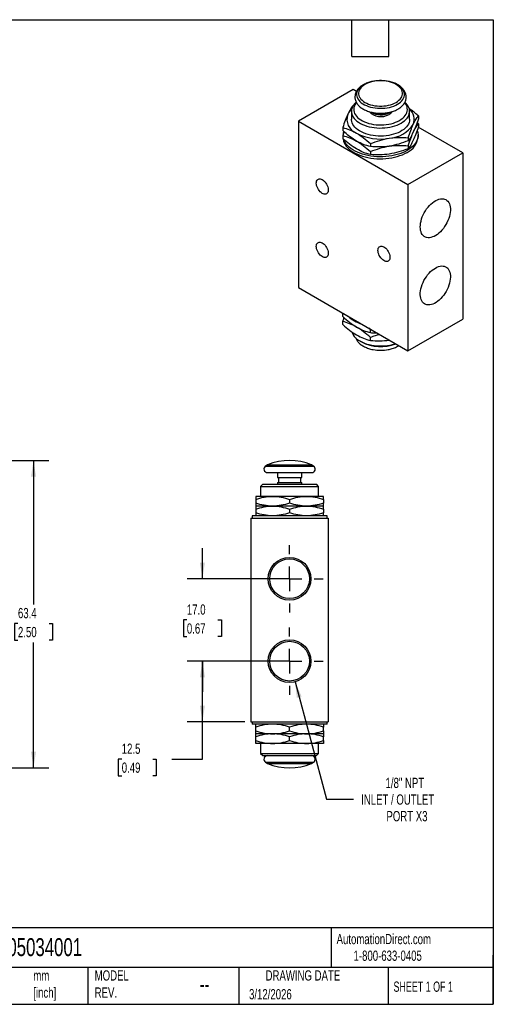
# Model space of a CAD drawing. Header units: millimetres. Extents: x 6 to 273, y 6 to 210.
# Tile 2 of 2: x 175 to 273, y 6 to 210. Entities that reach past the tile are written whole.
import ezdxf

# ---------------------------------------------------------------- set-up
doc = ezdxf.new("R2010")
doc.units = ezdxf.units.MM
doc.linetypes.add('SLD-Center', pattern=[19.05, 15.24, -1.27, 1.27, -1.27])
doc.linetypes.add('SLD-Solid', pattern=[0])
doc.layers.add('CENTER', color=40, linetype='SLD-Center')
doc.layers.add('DIMENSIONS', color=140, linetype='SLD-Solid', lineweight=25)
doc.layers.add('TEXT', color=140, linetype='SLD-Solid', lineweight=25)
doc.styles.add('SLDTEXTSTYLE0', font='TXT', dxfattribs={"width": 0.7})
doc.styles.add('SLDTEXTSTYLE1', font='TXT', dxfattribs={"width": 0.65})
doc.dimstyles.new('SLDDIMSTYLE1', dxfattribs={"dimtxt": 2.158008, "dimasz": 3.302, "dimexe": 0, "dimexo": 0.0625, "dimgap": 0.539502, "dimtad": 0, "dimtih": 1, "dimtoh": 1, "dimdec": 1, "dimrnd": 1e-09, "dimzin": 4, "dimdsep": 46, "dimtxsty": 'SLDTEXTSTYLE0', "dimsah": 1, "dimcen": 0.09, "dimadec": 0, "dimazin": 1, "dimtfac": 1, "dimtdec": 1, "dimtmove": 0, "dimatfit": 0, "dimfxl": 0, "dimfrac": 2, "dimtolj": 1, "dimtzin": 12, "dimarcsym": 0})
doc.dimstyles.new('SLDDIMSTYLE3', dxfattribs={"dimtxt": 2.158008, "dimasz": 3.302, "dimexe": 0, "dimexo": 0.0625, "dimgap": 0.539502, "dimtad": 0, "dimtih": 1, "dimtoh": 1, "dimdec": 1, "dimrnd": 1e-09, "dimzin": 12, "dimdsep": 46, "dimtxsty": 'SLDTEXTSTYLE0', "dimsah": 1, "dimcen": 0.09, "dimadec": 0, "dimazin": 3, "dimtfac": 1, "dimtdec": 1, "dimtofl": 0, "dimtmove": 0, "dimatfit": 3, "dimfxl": 0, "dimfrac": 2, "dimtolj": 1, "dimtzin": 12, "dimarcsym": 0})
doc.dimstyles.new('SLDDIMSTYLE4', dxfattribs={"dimtxt": 2.158008, "dimasz": 3.302, "dimexe": 0, "dimexo": 0.0625, "dimgap": 0.539502, "dimtad": 0, "dimtih": 1, "dimtoh": 1, "dimdec": 1, "dimrnd": 1e-09, "dimzin": 12, "dimdsep": 46, "dimtxsty": 'SLDTEXTSTYLE0', "dimsah": 1, "dimcen": 0, "dimadec": 0, "dimazin": 3, "dimtfac": 1, "dimtdec": 1, "dimtofl": 0, "dimtmove": 0, "dimatfit": 3, "dimfxl": 0, "dimfrac": 2, "dimtolj": 1, "dimtzin": 12, "dimarcsym": 0})

# ---------------------------------------------------------------- blocks, each defined once
blk = doc.blocks.new('_D_5')
at = {"layer": 'DIMENSIONS'}
for p, q in [((124.84, 118.57), (181.28, 118.57)), ((178.1, 118.57), (178.1, 88.85)), ((174.89, 84.94), (174.17, 84.94)), ((174.17, 84.94), (174.17, 81.51)), ((181.31, 84.94), (182.03, 84.94)), ((182.03, 84.94), (182.03, 81.51)), ((174.17, 81.51), (174.89, 81.51)), ((182.03, 81.51), (181.31, 81.51)), ((178.1, 55.17), (178.1, 81.02)), ((124.84, 55.17), (181.28, 55.17))]:
    blk.add_line(p, q, dxfattribs=at)
for points in [[(178.1, 118.57), (177.59, 115.26), (178.61, 115.26)], [(178.1, 55.17), (178.61, 58.47), (177.59, 58.47)]]:
    blk.add_solid(points, dxfattribs=at)
at = {"layer": 'DIMENSIONS', "char_height": 2.117, "attachment_point": 1, "style": 'SLDTEXTSTYLE0'}
for s, insert in [('63.4', (174.89, 88.15)), ('2.50', (174.89, 84.23))]:
    blk.add_mtext(s, dxfattribs=dict(at, insert=insert))
blk = doc.blocks.new('_D_9')
at = {"layer": 'DIMENSIONS'}
for p, q in [((222.76, 77.17), (209.8, 77.17)), ((212.98, 64.67), (212.98, 77.17)), ((221.71, 64.67), (209.8, 64.67)), ((212.98, 56.95), (212.98, 64.67)), ((196.32, 56.95), (195.6, 56.95)), ((195.6, 56.95), (195.6, 53.52)), ((202.74, 56.95), (203.46, 56.95)), ((203.46, 56.95), (203.46, 53.52)), ((206.63, 56.95), (212.98, 56.95)), ((195.6, 53.52), (196.32, 53.52)), ((203.46, 53.52), (202.74, 53.52))]:
    blk.add_line(p, q, dxfattribs=at)
for points in [[(212.98, 77.17), (212.47, 73.86), (213.49, 73.86)], [(212.98, 64.67), (213.49, 67.97), (212.47, 67.97)]]:
    blk.add_solid(points, dxfattribs=at)
at = {"layer": 'DIMENSIONS', "char_height": 2.117, "attachment_point": 1, "style": 'SLDTEXTSTYLE0'}
for s, insert in [('12.5', (196.32, 60.16)), ('0.49', (196.32, 56.25))]:
    blk.add_mtext(s, dxfattribs=dict(at, insert=insert))
blk = doc.blocks.new('_D_10')
at = {"layer": 'DIMENSIONS'}
for p, q in [((212.98, 94.17), (212.98, 100.52)), ((229.71, 94.17), (209.8, 94.17)), ((209.77, 85.67), (209.05, 85.67)), ((209.05, 85.67), (209.05, 82.24)), ((216.19, 85.67), (216.91, 85.67)), ((216.91, 85.67), (216.91, 82.24)), ((209.05, 82.24), (209.77, 82.24)), ((216.91, 82.24), (216.19, 82.24)), ((229.71, 77.17), (209.8, 77.17)), ((212.98, 77.17), (212.98, 70.82))]:
    blk.add_line(p, q, dxfattribs=at)
for points in [[(212.98, 94.17), (213.49, 97.47), (212.47, 97.47)], [(212.98, 77.17), (212.47, 73.86), (213.49, 73.86)]]:
    blk.add_solid(points, dxfattribs=at)
at = {"layer": 'DIMENSIONS', "char_height": 2.117, "attachment_point": 1, "style": 'SLDTEXTSTYLE0'}
for s, insert in [('17.0', (209.77, 88.88)), ('0.67', (209.77, 84.97))]:
    blk.add_mtext(s, dxfattribs=dict(at, insert=insert))
blk = doc.blocks.new('_D_11')
at = {"layer": 'DIMENSIONS'}
for p, q in [((232.12, 72.91), (238.62, 48.66)), ((238.62, 48.66), (244.17, 48.66))]:
    blk.add_line(p, q, dxfattribs=at)
blk.add_solid([(232.12, 72.91), (232.48, 69.59), (233.47, 69.85)], dxfattribs=at)
at = {"layer": 'DIMENSIONS', "attachment_point": 1, "style": 'SLDTEXTSTYLE0'}
for s, insert, char_height in [('1/8" NPT', (250.8, 53.1), 2.117), ('INLET / OUTLET', (245.76, 49.67), 2.1167), ('PORT X3', (250.98, 46.24), 2.117)]:
    blk.add_mtext(s, dxfattribs=dict(at, insert=insert, char_height=char_height))
blk = doc.blocks.new('SW_CENTERMARKSYMBOL_3')
at = {"layer": 'CENTER', "color": 0}
for p, q in [((0, 5.08), (0, 6.95)), ((0, 0), (0, 2.54)), ((-5.08, 0), (-6.95, 0)), ((0, 0), (-2.54, 0)), ((0, 0), (0, -2.54)), ((0, 0), (2.54, 0)), ((5.08, 0), (6.95, 0)), ((0, -5.08), (0, -6.95))]:
    blk.add_line(p, q, dxfattribs=at)
blk = doc.blocks.new('SW_CENTERMARKSYMBOL_4')
at = {"layer": 'CENTER', "color": 0}
for p, q in [((0, 5.08), (0, 6.95)), ((0, 0), (0, 2.54)), ((-5.08, 0), (-6.95, 0)), ((0, 0), (-2.54, 0)), ((0, 0), (0, -2.54)), ((0, 0), (2.54, 0)), ((5.08, 0), (6.95, 0)), ((0, -5.08), (0, -6.95))]:
    blk.add_line(p, q, dxfattribs=at)

msp = doc.modelspace()

# ---------------------------------------------------------------- linework, layer by layer
for p, q in [((244.11, 195.11), (232.79, 188.58)), ((244.77, 194.73), (244.11, 195.11)), ((244.13, 191.81), (244.05, 191.78)), ((243.76, 190.65), (243.76, 188.99)), ((251.53, 190.34), (251.7, 190.45)), ((255.76, 188.99), (255.76, 190.65)), ((257.57, 189.69), (257.57, 189.07)), ((232.79, 188.58), (255.42, 175.52)), ((232.79, 188.58), (232.79, 154.29)), ((241.95, 187.27), (241.95, 186.66)), ((257.57, 188.05), (257.3, 188.29)), ((266.73, 182.05), (257.54, 187.35)), ((257.57, 188.05), (257.57, 187.44)), ((241.95, 185.64), (241.95, 185.03)), ((255.48, 185.18), (255.48, 184.57)), ((257.51, 185.31), (257.51, 185.72)), ((247.67, 183.97), (247.67, 183.36)), ((255.48, 183.55), (255.48, 182.93)), ((247.67, 182.34), (247.67, 181.73)), ((255.42, 175.52), (266.73, 182.05)), ((266.73, 182.05), (266.73, 147.75)), ((255.42, 175.52), (255.42, 141.22)), ((232.79, 154.29), (255.42, 141.22)), ((241.95, 148.89), (241.98, 148.98)), ((241.95, 148.28), (241.95, 148.89)), ((242.3, 148.8), (241.95, 148.89)), ((241.95, 146.65), (241.95, 147.26)), ((255.42, 141.22), (266.73, 147.75)), ((247.67, 145.59), (247.33, 145.89)), ((247.78, 145.63), (247.67, 145.59)), ((247.67, 144.98), (247.67, 145.59)), ((245.52, 143.23), (245.84, 143.04)), ((247.67, 143.35), (247.67, 143.96)), ((226.44, 117.71), (226.03, 117.44)), ((226.03, 117.44), (230.98, 117.44)), ((226.44, 117.71), (230.98, 117.71)), ((226.44, 116.07), (230.98, 116.07)), ((228.48, 116.07), (228.48, 115.07)), ((230.98, 117.71), (235.52, 117.71)), ((230.98, 117.44), (235.93, 117.44)), ((230.98, 116.07), (235.52, 116.07)), ((233.48, 115.07), (233.48, 116.07)), ((235.93, 117.44), (235.52, 117.71)), ((228.48, 115.07), (230.98, 115.07)), ((228.48, 114.07), (228.48, 113.67)), ((228.48, 114.07), (230.98, 114.07)), ((228.68, 115.07), (228.68, 114.07)), ((230.98, 115.07), (233.48, 115.07)), ((230.98, 114.07), (233.48, 114.07)), ((233.28, 114.07), (233.28, 115.07)), ((233.48, 113.67), (233.48, 114.07)), ((225.44, 113.67), (224.98, 113.21)), ((224.98, 113.21), (224.98, 111.17)), ((224.98, 113.21), (230.98, 113.21)), ((225.44, 113.67), (230.98, 113.67)), ((230.98, 113.67), (236.52, 113.67)), ((230.98, 113.21), (236.98, 113.21)), ((236.98, 113.21), (236.52, 113.67)), ((236.98, 111.17), (236.98, 113.21)), ((227.48, 111.17), (223.98, 111.17)), ((223.98, 110.54), (223.98, 109.79)), ((234.48, 111.17), (227.48, 111.17)), ((230.98, 110.54), (230.98, 109.79)), ((237.98, 111.17), (234.48, 111.17)), ((237.98, 110.54), (237.98, 109.79)), ((227.48, 109.17), (223.98, 109.17)), ((223.98, 108.54), (223.98, 107.79)), ((234.48, 109.17), (227.48, 109.17)), ((230.98, 108.54), (230.98, 107.79)), ((237.98, 109.17), (234.48, 109.17)), ((237.98, 108.54), (237.98, 107.79)), ((222.98, 106.67), (222.98, 64.67)), ((222.98, 106.67), (238.98, 106.67)), ((223.23, 107.17), (223.23, 106.67)), ((238.73, 107.17), (223.23, 107.17)), ((238.73, 106.67), (238.73, 107.17)), ((238.98, 106.67), (238.98, 64.67)), ((222.98, 64.67), (238.98, 64.67)), ((223.23, 64.67), (223.23, 64.17)), ((238.73, 64.17), (223.23, 64.17)), ((223.98, 62.79), (223.98, 63.54)), ((230.98, 62.79), (230.98, 63.54)), ((237.98, 62.79), (237.98, 63.54)), ((238.73, 64.17), (238.73, 64.67)), ((227.48, 62.17), (223.98, 62.17)), ((223.98, 60.79), (223.98, 61.54)), ((234.48, 62.17), (227.48, 62.17)), ((230.98, 60.79), (230.98, 61.54)), ((237.98, 62.17), (234.48, 62.17)), ((237.98, 60.79), (237.98, 61.54)), ((227.48, 60.17), (223.98, 60.17)), ((224.98, 60.17), (224.98, 58.13)), ((234.48, 60.17), (227.48, 60.17)), ((237.98, 60.17), (234.48, 60.17)), ((236.98, 58.13), (236.98, 60.17)), ((224.98, 58.13), (225.44, 57.67)), ((224.98, 58.13), (230.98, 58.13)), ((225.44, 57.67), (230.98, 57.67)), ((230.98, 58.13), (236.98, 58.13)), ((230.98, 57.67), (236.52, 57.67)), ((236.52, 57.67), (236.98, 58.13)), ((226.03, 56.29), (226.44, 56.02)), ((226.03, 56.29), (230.98, 56.29)), ((226.44, 56.02), (230.98, 56.02)), ((230.98, 56.29), (235.93, 56.29)), ((230.98, 56.02), (235.52, 56.02)), ((235.52, 56.02), (235.93, 56.29))]:
    msp.add_line(p, q)
at = {"flags": 128}
for points in [[(248.41, 196.86), (248.4, 196.86), (247.93, 196.77), (247.47, 196.65), (247.04, 196.5), (246.63, 196.33), (246.26, 196.14), (245.92, 195.92), (245.63, 195.69), (245.37, 195.44), (245.16, 195.17), (245, 194.9), (244.89, 194.62), (244.83, 194.33), (244.81, 194.04), (244.85, 193.75), (244.94, 193.47), (245.08, 193.19), (245.26, 192.92), (245.5, 192.66), (245.77, 192.42), (246.09, 192.2), (246.44, 191.99), (246.83, 191.81), (247.25, 191.65), (247.69, 191.52), (248.16, 191.41), (248.64, 191.33), (249.14, 191.28), (249.64, 191.26), (250.14, 191.26), (250.64, 191.3), (251.12, 191.37), (251.6, 191.46), (252.05, 191.58), (252.49, 191.73), (252.89, 191.9), (253.26, 192.09), (253.26, 192.09)], [(252.97, 192.48), (253.29, 192.68), (253.57, 192.91), (253.81, 193.14), (254, 193.39), (254.15, 193.66), (254.25, 193.92), (254.3, 194.2), (254.3, 194.47), (254.25, 194.74), (254.15, 195.01), (254, 195.27), (253.81, 195.52), (253.57, 195.76), (253.29, 195.98), (252.97, 196.19), (252.62, 196.37), (252.23, 196.53), (251.82, 196.67), (251.39, 196.78), (250.94, 196.87), (250.47, 196.92), (250, 196.95), (249.52, 196.95), (249.05, 196.92), (248.59, 196.87), (248.13, 196.78), (247.7, 196.67), (247.29, 196.53), (246.9, 196.37), (246.55, 196.19), (246.23, 195.98), (245.95, 195.76), (245.72, 195.52), (245.52, 195.27), (245.38, 195.01), (245.28, 194.74), (245.23, 194.47), (245.23, 194.2), (245.28, 193.92), (245.38, 193.66), (245.52, 193.39), (245.72, 193.14), (245.95, 192.91), (246.23, 192.68), (246.55, 192.48), (246.9, 192.3), (247.29, 192.14), (247.7, 192), (248.13, 191.89), (248.59, 191.8), (249.05, 191.75), (249.52, 191.72), (250, 191.72), (250.47, 191.75), (250.94, 191.8), (251.39, 191.89), (251.82, 192), (252.23, 192.14), (252.62, 192.3), (252.97, 192.48)], [(253.26, 192.09), (253.6, 192.31), (253.9, 192.54), (254.15, 192.79), (254.36, 193.05), (254.52, 193.33), (254.63, 193.61), (254.7, 193.9), (254.71, 194.19), (254.67, 194.48), (254.58, 194.76), (254.45, 195.04), (254.26, 195.31), (254.03, 195.56), (253.75, 195.81), (253.44, 196.03), (253.08, 196.24), (252.69, 196.42), (252.27, 196.58), (251.83, 196.71), (251.51, 196.79)], [(244.72, 192.53), (244.67, 192.49), (244.4, 192.21), (244.18, 191.93), (244, 191.63), (243.87, 191.32), (243.79, 191.01), (243.76, 190.69), (243.78, 190.38), (243.85, 190.07), (243.97, 189.76), (244.13, 189.46), (244.34, 189.17), (244.6, 188.89), (244.9, 188.62), (245.24, 188.38), (245.62, 188.15), (246.03, 187.94), (246.47, 187.76), (246.94, 187.6), (247.43, 187.46), (247.95, 187.35), (248.47, 187.27), (249.01, 187.22), (249.56, 187.19), (250.1, 187.2), (250.65, 187.23), (251.18, 187.29), (251.71, 187.38), (252.21, 187.49), (252.7, 187.64), (253.17, 187.8), (253.6, 187.99), (254, 188.21)], [(244.78, 192.43), (244.67, 192.29), (244.48, 192), (244.35, 191.71), (244.26, 191.41), (244.22, 191.11), (244.24, 190.8), (244.3, 190.5), (244.41, 190.2), (244.57, 189.91), (244.78, 189.63), (245.03, 189.37), (245.33, 189.11), (245.66, 188.88), (246.04, 188.66), (246.44, 188.47), (246.88, 188.3), (247.34, 188.15), (247.83, 188.03), (248.33, 187.94), (248.84, 187.88), (249.37, 187.84), (249.89, 187.83), (250.42, 187.85), (250.94, 187.9), (251.45, 187.98), (251.94, 188.09), (252.42, 188.22), (252.87, 188.38), (253.29, 188.56), (253.68, 188.77)], [(253.68, 188.77), (254.03, 188.99), (254.35, 189.24), (254.62, 189.5), (254.85, 189.77), (255.04, 190.06), (255.18, 190.35), (255.26, 190.65), (255.3, 190.95), (255.29, 191.26), (255.23, 191.56), (255.11, 191.86), (254.95, 192.15), (254.75, 192.43)], [(254, 188.21), (254.37, 188.44), (254.7, 188.69), (254.99, 188.96), (255.24, 189.24), (255.44, 189.53), (255.59, 189.83), (255.7, 190.14), (255.75, 190.46), (255.76, 190.77), (255.71, 191.09), (255.62, 191.4), (255.48, 191.7), (255.29, 192), (255.06, 192.28), (254.8, 192.53)], [(255.76, 188.99), (255.76, 188.95), (255.73, 188.63), (255.65, 188.32), (255.52, 188.02), (255.34, 187.72), (255.12, 187.43), (254.85, 187.16), (254.54, 186.9), (254.19, 186.65), (253.81, 186.43), (253.39, 186.23), (252.94, 186.05), (252.46, 185.9), (251.96, 185.77), (251.45, 185.66), (250.92, 185.59), (250.38, 185.54), (249.83, 185.53), (249.28, 185.54), (248.74, 185.58), (248.21, 185.64), (247.69, 185.74), (247.18, 185.86), (246.7, 186.01), (246.25, 186.18), (245.82, 186.38), (245.42, 186.6), (245.06, 186.83), (244.74, 187.09), (244.47, 187.36), (244.23, 187.64), (244.04, 187.94), (243.9, 188.25), (243.81, 188.56), (243.77, 188.87), (243.76, 188.99)], [(242.04, 184.95), (242.05, 184.86), (242.14, 184.51), (242.28, 184.16), (242.46, 183.81), (242.69, 183.48), (242.97, 183.16), (243.3, 182.85), (243.66, 182.56), (244.07, 182.28), (244.51, 182.03), (244.98, 181.79), (245.49, 181.58), (246.02, 181.4), (246.58, 181.23), (247.16, 181.1), (247.76, 180.99), (248.36, 180.91), (248.98, 180.86), (249.61, 180.84), (250.23, 180.85), (250.85, 180.88), (251.46, 180.95), (252.07, 181.04), (252.66, 181.16), (253.22, 181.31), (253.77, 181.49), (254.29, 181.68), (254.78, 181.91), (255.24, 182.15)], [(257.33, 186.68), (257.38, 186.53), (257.47, 186.17), (257.51, 185.81), (257.5, 185.45), (257.44, 185.09), (257.32, 184.74), (257.16, 184.39), (256.95, 184.05), (256.7, 183.72), (256.39, 183.41), (256.05, 183.11), (255.67, 182.82), (255.24, 182.56), (254.78, 182.31), (254.29, 182.09), (253.77, 181.89), (253.22, 181.72), (252.66, 181.57), (252.07, 181.45), (251.46, 181.36), (250.85, 181.29), (250.23, 181.26), (249.61, 181.25), (248.98, 181.27), (248.36, 181.32), (247.76, 181.4), (247.16, 181.51), (246.58, 181.64), (246.02, 181.8), (245.49, 181.99), (244.98, 182.2), (244.51, 182.43), (244.07, 182.69), (243.66, 182.96), (243.3, 183.26), (242.97, 183.56), (242.69, 183.89), (242.46, 184.22), (242.28, 184.56), (242.17, 184.83)], [(236.5, 175.82), (236.52, 176.05), (236.57, 176.26), (236.66, 176.43), (236.78, 176.56), (236.92, 176.65), (237.09, 176.7), (237.28, 176.7), (237.48, 176.65), (237.69, 176.57), (237.9, 176.43), (238.1, 176.26), (238.3, 176.06), (238.48, 175.83), (238.63, 175.58), (238.77, 175.32), (238.87, 175.05), (238.94, 174.78), (238.97, 174.52), (238.97, 174.27), (238.94, 174.06), (238.87, 173.87), (238.77, 173.72), (238.63, 173.6), (238.48, 173.53), (238.3, 173.51), (238.1, 173.53), (237.9, 173.6), (237.69, 173.71), (237.48, 173.86), (237.28, 174.05), (237.09, 174.27), (236.92, 174.51), (236.78, 174.77), (236.66, 175.03), (236.57, 175.3), (236.52, 175.57), (236.5, 175.82)], [(257.96, 166.78), (257.98, 167.17), (258.03, 167.58), (258.12, 168), (258.24, 168.42), (258.39, 168.85), (258.57, 169.28), (258.79, 169.7), (259.02, 170.1), (259.28, 170.49), (259.57, 170.85), (259.86, 171.19), (260.18, 171.5), (260.5, 171.78), (260.83, 172.02), (261.16, 172.22), (261.49, 172.38), (261.82, 172.5), (262.13, 172.57), (262.44, 172.6), (262.73, 172.58), (263, 172.52), (263.25, 172.41), (263.48, 172.26), (263.67, 172.07), (263.84, 171.83), (263.98, 171.56), (264.08, 171.26), (264.15, 170.93), (264.19, 170.56), (264.19, 170.18), (264.15, 169.78), (264.08, 169.37), (263.98, 168.94), (263.84, 168.51), (263.67, 168.09), (263.48, 167.66), (263.25, 167.25), (263, 166.86), (262.73, 166.48), (262.44, 166.13), (262.13, 165.8), (261.82, 165.51), (261.49, 165.25), (261.16, 165.03), (260.83, 164.84), (260.5, 164.71), (260.18, 164.61), (259.86, 164.56), (259.57, 164.56), (259.28, 164.6), (259.02, 164.68), (258.79, 164.81), (258.57, 164.99), (258.39, 165.2), (258.24, 165.45), (258.12, 165.74), (258.03, 166.06), (257.98, 166.4), (257.96, 166.78)], [(236.5, 162.76), (236.52, 162.99), (236.57, 163.19), (236.66, 163.36), (236.78, 163.5), (236.92, 163.59), (237.09, 163.63), (237.28, 163.64), (237.48, 163.59), (237.69, 163.5), (237.9, 163.37), (238.1, 163.2), (238.3, 163), (238.48, 162.77), (238.63, 162.52), (238.77, 162.25), (238.87, 161.98), (238.94, 161.71), (238.97, 161.45), (238.97, 161.21), (238.94, 160.99), (238.87, 160.8), (238.77, 160.65), (238.63, 160.54), (238.48, 160.47), (238.3, 160.45), (238.1, 160.47), (237.9, 160.53), (237.69, 160.65), (237.48, 160.8), (237.28, 160.98), (237.09, 161.2), (236.92, 161.44), (236.78, 161.7), (236.66, 161.97), (236.57, 162.24), (236.52, 162.51), (236.5, 162.76)], [(249.23, 161.94), (249.25, 162.17), (249.3, 162.38), (249.39, 162.55), (249.51, 162.68), (249.65, 162.77), (249.82, 162.82), (250.01, 162.82), (250.21, 162.77), (250.42, 162.69), (250.63, 162.55), (250.83, 162.38), (251.03, 162.18), (251.2, 161.95), (251.36, 161.7), (251.49, 161.44), (251.6, 161.17), (251.67, 160.9), (251.7, 160.64), (251.7, 160.39), (251.67, 160.18), (251.6, 159.99), (251.49, 159.84), (251.36, 159.72), (251.2, 159.65), (251.03, 159.63), (250.83, 159.65), (250.63, 159.72), (250.42, 159.83), (250.21, 159.98), (250.01, 160.17), (249.82, 160.39), (249.65, 160.63), (249.51, 160.89), (249.39, 161.15), (249.3, 161.42), (249.25, 161.69), (249.23, 161.94)], [(261.08, 158.29), (261.41, 158.47), (261.73, 158.59), (262.05, 158.68), (262.36, 158.72), (262.66, 158.71), (262.93, 158.66), (263.19, 158.56), (263.42, 158.42), (263.63, 158.24), (263.8, 158.01), (263.95, 157.75), (264.06, 157.46), (264.14, 157.13), (264.18, 156.78), (264.19, 156.4), (264.16, 156), (264.1, 155.59), (264.01, 155.17), (263.88, 154.74), (263.72, 154.31), (263.53, 153.89), (263.31, 153.47), (263.06, 153.07), (262.8, 152.69), (262.51, 152.33), (262.21, 152), (261.9, 151.7), (261.57, 151.43), (261.24, 151.2), (260.91, 151.01), (260.58, 150.86), (260.26, 150.75), (259.94, 150.69), (259.64, 150.67), (259.35, 150.7), (259.09, 150.78), (258.84, 150.89), (258.62, 151.06), (258.43, 151.26), (258.27, 151.5), (258.14, 151.78), (258.05, 152.09), (257.99, 152.43), (257.96, 152.8), (257.97, 153.19), (258.01, 153.59), (258.09, 154.01), (258.2, 154.44), (258.35, 154.87), (258.53, 155.29), (258.73, 155.71), (258.96, 156.12), (259.22, 156.51), (259.49, 156.88), (259.79, 157.23), (260.1, 157.55), (260.42, 157.83), (260.74, 158.08), (261.08, 158.29)], [(243.85, 145.09), (243.85, 145.09), (243.97, 144.78), (244.13, 144.48), (244.34, 144.19), (244.6, 143.91), (244.9, 143.65), (245.24, 143.4), (245.62, 143.18), (246.03, 142.97), (246.47, 142.78), (246.94, 142.62), (247.43, 142.49), (247.95, 142.38), (248.47, 142.3), (249.01, 142.24), (249.56, 142.22), (250.1, 142.22), (250.65, 142.25), (251.18, 142.31), (251.71, 142.4), (252.21, 142.52), (252.7, 142.66), (252.85, 142.71)]]:
    msp.add_lwpolyline(points, dxfattribs=at)
for centre, radius in [((230.98, 94.17), 4.41), ((230.98, 94.17), 4.1), ((230.98, 77.17), 4.41), ((230.98, 77.17), 4.1)]:
    msp.add_circle(centre, radius)
for centre, radius, start, end in [((249.76, 188.59), 8.38, 77.9705, 99.2442), ((246.23, 188.46), 3.59, 132.1823, 154.0216), ((254.02, 188.99), 2.72, 337.2136, 51.5904), ((245.9, 189.01), 3.08, 160.539, 249.2579), ((249.82, 192.9), 3.36, 223.6729, 300.6751), ((249.77, 193.67), 3.76, 238.6803, 297.8137), ((249.76, 193.59), 3.57, 244.6787, 295.619), ((250.8, 191.4), 1.57, 297.7791, 328.02), ((251.19, 191.46), 6.39, 273.4335, 326.5611), ((244.69, 185.71), 2.67, 163.1291, 176.0065), ((249.75, 195.67), 10.75, 242.6428, 279.7711), ((253.64, 185.7), 3.89, 294.3248, 354.355), ((247.92, 153.55), 7.11, 227.037, 252.9684), ((249.79, 150.75), 8.65, 242.8699, 291.1173), ((249.76, 149.7), 8.38, 259.558, 281.0395), ((230.98, 106.07), 12.5, 68.7032, 111.2968), ((226.44, 116.82), 0.75, 123.2078, 270), ((235.52, 116.82), 0.75, 270, 56.7922), ((226.44, 56.92), 0.75, 90, 236.7922), ((235.52, 56.92), 0.75, 303.2078, 90), ((230.98, 67.67), 12.5, 248.7032, 291.2968)]:
    msp.add_arc(centre, radius, start, end)
for points, knots in [([(248.4, 196.86), (248.39, 196.86), (248.23, 196.84), (247.91, 196.77), (247.46, 196.65), (247.03, 196.51), (246.62, 196.34), (246.23, 196.14), (245.87, 195.92), (245.54, 195.68), (245.26, 195.41), (245.01, 195.12), (244.8, 194.82), (244.65, 194.5), (244.54, 194.18), (244.48, 193.86), (244.47, 193.54), (244.5, 193.22), (244.57, 192.91), (244.69, 192.6), (244.85, 192.31), (245.05, 192.03), (245.3, 191.76), (245.58, 191.5), (245.9, 191.27), (246.25, 191.05), (246.64, 190.86), (247.05, 190.69), (247.48, 190.54), (247.94, 190.43), (248.4, 190.34), (248.88, 190.27), (249.36, 190.24), (249.85, 190.23), (250.34, 190.25), (250.82, 190.29), (251.29, 190.37), (251.75, 190.47), (252.2, 190.59), (252.63, 190.75), (253.01, 190.91), (253.24, 191.04), (253.35, 191.1)], [0, 0, 0, 0, 0.00113, 0.02728, 0.053502, 0.079817, 0.106238, 0.13277, 0.159398, 0.186067, 0.212651, 0.23899, 0.264899, 0.290229, 0.314924, 0.339043, 0.362738, 0.38622, 0.409664, 0.433277, 0.457253, 0.48173, 0.506762, 0.532311, 0.558263, 0.584473, 0.610803, 0.637139, 0.663429, 0.689654, 0.715815, 0.741924, 0.767995, 0.794048, 0.820104, 0.846178, 0.872289, 0.89846, 0.924709, 0.951056, 0.977511, 1, 1, 1, 1]), ([(253.35, 191.1), (253.41, 191.14), (253.6, 191.25), (253.88, 191.45), (254.18, 191.71), (254.44, 191.99), (254.66, 192.29), (254.83, 192.6), (254.96, 192.92), (255.03, 193.24), (255.06, 193.57), (255.04, 193.89), (254.98, 194.2), (254.87, 194.51), (254.73, 194.81), (254.54, 195.09), (254.31, 195.37), (254.04, 195.63), (253.73, 195.87), (253.38, 196.09), (253.01, 196.29), (252.6, 196.47), (252.18, 196.62), (251.81, 196.72), (251.59, 196.77), (251.52, 196.78)], [0, 0, 0, 0, 0.025621, 0.0734908, 0.1213651, 0.1688967, 0.2157575, 0.2616461, 0.3064016, 0.3500669, 0.3928721, 0.4351697, 0.4773131, 0.5196355, 0.5625121, 0.606227, 0.6509271, 0.6965945, 0.7430613, 0.790073, 0.8373722, 0.8847401, 0.9320425, 0.9792345, 1, 1, 1, 1]), ([(244.05, 191.78), (243.88, 191.57), (243.7, 191.32), (243.36, 190.75), (243.18, 190.42), (243, 190.03)], [0, 0, 0, 0, 0.5, 0.5, 1, 1, 1, 1]), ([(257.57, 189.69), (257.34, 189.89), (256.88, 190.3), (256.24, 190.82), (255.83, 191.11), (255.66, 191.23)], [0, 0, 0, 0, 0.367742, 0.736711, 1, 1, 1, 1]), ([(243, 190.03), (242.82, 189.65), (242.65, 189.22), (242.3, 188.29), (242.13, 187.79), (241.95, 187.27)], [0, 0, 0, 0, 0.5, 0.5, 1, 1, 1, 1]), ([(256.52, 187.94), (256.7, 188.33), (256.88, 188.66), (257.23, 189.23), (257.4, 189.47), (257.57, 189.69)], [0, 0, 0, 0, 0.5, 0.5, 1, 1, 1, 1]), ([(257.57, 189.07), (257.4, 188.55), (257.23, 188.05), (256.88, 187.12), (256.7, 186.69), (256.52, 186.31)], [0, 0, 0, 0, 0.5, 0.5, 1, 1, 1, 1]), ([(241.95, 187.27), (242.42, 187.16), (242.89, 187.01), (243.84, 186.64), (244.32, 186.41), (244.81, 186.13)], [0, 0, 0, 0, 0.5, 0.5, 1, 1, 1, 1]), ([(255.48, 185.18), (255.65, 185.7), (255.82, 186.2), (256.17, 187.13), (256.34, 187.56), (256.52, 187.94)], [0, 0, 0, 0, 0.5, 0.5, 1, 1, 1, 1]), ([(256.52, 186.31), (256.7, 186.69), (256.88, 187.02), (257.23, 187.6), (257.4, 187.84), (257.57, 188.05)], [0, 0, 0, 0, 0.5, 0.5, 1, 1, 1, 1]), ([(257.57, 187.44), (257.4, 186.92), (257.23, 186.42), (256.88, 185.49), (256.7, 185.06), (256.52, 184.68)], [0, 0, 0, 0, 0.5, 0.5, 1, 1, 1, 1]), ([(244.81, 184.5), (244.32, 184.78), (243.84, 185.11), (242.89, 185.83), (242.42, 186.23), (241.95, 186.66)], [0, 0, 0, 0, 0.5, 0.5, 1, 1, 1, 1]), ([(242.22, 186.43), (242.22, 186.42), (242.13, 186.17), (242.04, 185.9), (241.95, 185.64)], [0, 0, 0, 0, 0.01895, 1, 1, 1, 1]), ([(241.95, 185.64), (242.42, 185.52), (242.89, 185.38), (243.84, 185.01), (244.32, 184.78), (244.81, 184.5)], [0, 0, 0, 0, 0.5, 0.5, 1, 1, 1, 1]), ([(244.81, 182.87), (244.32, 183.15), (243.84, 183.47), (242.89, 184.2), (242.42, 184.6), (241.95, 185.03)], [0, 0, 0, 0, 0.5, 0.5, 1, 1, 1, 1]), ([(244.81, 186.13), (245.3, 185.85), (245.78, 185.52), (246.73, 184.8), (247.2, 184.4), (247.67, 183.97)], [0, 0, 0, 0, 0.5, 0.5, 1, 1, 1, 1]), ([(247.67, 183.97), (248.31, 184.23), (248.95, 184.45), (250.25, 184.83), (250.91, 184.98), (251.57, 185.09)], [0, 0, 0, 0, 0.5, 0.5, 1, 1, 1, 1]), ([(251.57, 185.09), (252.24, 185.19), (252.9, 185.24), (254.2, 185.26), (254.84, 185.24), (255.48, 185.18)], [0, 0, 0, 0, 0.5, 0.5, 1, 1, 1, 1]), ([(255.48, 183.55), (255.65, 184.07), (255.82, 184.57), (256.17, 185.5), (256.34, 185.93), (256.52, 186.31)], [0, 0, 0, 0, 0.5, 0.5, 1, 1, 1, 1]), ([(256.52, 186.31), (256.34, 185.93), (256.17, 185.59), (255.82, 185.02), (255.65, 184.78), (255.48, 184.57)], [0, 0, 0, 0, 0.5, 0.5, 1, 1, 1, 1]), ([(244.81, 184.5), (245.3, 184.22), (245.78, 183.89), (246.73, 183.16), (247.2, 182.76), (247.67, 182.34)], [0, 0, 0, 0, 0.5, 0.5, 1, 1, 1, 1]), ([(247.67, 183.36), (247.2, 183.47), (246.73, 183.62), (245.78, 183.99), (245.3, 184.22), (244.81, 184.5)], [0, 0, 0, 0, 0.5, 0.5, 1, 1, 1, 1]), ([(251.57, 183.45), (250.91, 183.35), (250.25, 183.3), (248.95, 183.27), (248.31, 183.3), (247.67, 183.36)], [0, 0, 0, 0, 0.5, 0.5, 1, 1, 1, 1]), ([(247.67, 182.34), (248.31, 182.59), (248.95, 182.82), (250.25, 183.2), (250.91, 183.35), (251.57, 183.45)], [0, 0, 0, 0, 0.5, 0.5, 1, 1, 1, 1]), ([(255.48, 184.57), (254.84, 184.31), (254.2, 184.08), (252.9, 183.71), (252.24, 183.56), (251.57, 183.45)], [0, 0, 0, 0, 0.5, 0.5, 1, 1, 1, 1]), ([(251.57, 183.45), (252.24, 183.56), (252.9, 183.61), (254.2, 183.63), (254.84, 183.6), (255.48, 183.55)], [0, 0, 0, 0, 0.5, 0.5, 1, 1, 1, 1]), ([(255.48, 182.93), (254.84, 182.68), (254.2, 182.45), (252.9, 182.07), (252.24, 181.92), (251.57, 181.82)], [0, 0, 0, 0, 0.5, 0.5, 1, 1, 1, 1]), ([(256.52, 184.68), (256.34, 184.29), (256.17, 183.96), (255.82, 183.39), (255.65, 183.15), (255.48, 182.93)], [0, 0, 0, 0, 0.5, 0.5, 1, 1, 1, 1]), ([(247.67, 181.73), (247.2, 181.84), (246.73, 181.98), (245.78, 182.35), (245.3, 182.58), (244.81, 182.87)], [0, 0, 0, 0, 0.5, 0.5, 1, 1, 1, 1]), ([(251.57, 181.82), (250.91, 181.72), (250.25, 181.66), (248.95, 181.64), (248.31, 181.67), (247.67, 181.73)], [0, 0, 0, 0, 0.5, 0.5, 1, 1, 1, 1]), ([(241.95, 148.28), (242.42, 147.86), (242.89, 147.46), (243.84, 146.73), (244.32, 146.4), (244.81, 146.12)], [0, 0, 0, 0, 0.5, 0.5, 1, 1, 1, 1]), ([(241.95, 147.26), (242.04, 147.52), (242.13, 147.79), (242.22, 148.04), (242.22, 148.05)], [0, 0, 0, 0, 0.957803, 1, 1, 1, 1]), ([(244.81, 146.12), (244.32, 146.4), (243.84, 146.63), (242.89, 147), (242.42, 147.15), (241.95, 147.26)], [0, 0, 0, 0, 0.5, 0.5, 1, 1, 1, 1]), ([(241.95, 146.65), (242.42, 146.22), (242.89, 145.82), (243.84, 145.1), (244.32, 144.77), (244.81, 144.49)], [0, 0, 0, 0, 0.5, 0.5, 1, 1, 1, 1]), ([(247.67, 143.96), (247.2, 144.39), (246.73, 144.79), (245.78, 145.51), (245.3, 145.84), (244.81, 146.12)], [0, 0, 0, 0, 0.5, 0.5, 1, 1, 1, 1]), ([(244.81, 146.12), (245.3, 145.84), (245.78, 145.61), (246.73, 145.24), (247.2, 145.1), (247.67, 144.98)], [0, 0, 0, 0, 0.5, 0.5, 1, 1, 1, 1]), ([(244.81, 144.49), (245.3, 144.21), (245.78, 143.98), (246.73, 143.61), (247.2, 143.46), (247.67, 143.35)], [0, 0, 0, 0, 0.5, 0.5, 1, 1, 1, 1]), ([(247.67, 144.98), (247.98, 144.95), (248.43, 144.92), (248.89, 144.91), (249.02, 144.91)], [0, 0, 0, 0, 0.702875, 1, 1, 1, 1]), ([(249.54, 144.61), (249.24, 144.52), (248.61, 144.33), (247.99, 144.09), (247.67, 143.96)], [0, 0, 0, 0, 0.478602, 1, 1, 1, 1]), ([(244.6, 143.94), (244.63, 143.86), (244.7, 143.67), (244.85, 143.4), (245.05, 143.11), (245.3, 142.85), (245.58, 142.59), (245.9, 142.35), (246.25, 142.14), (246.64, 141.95), (247.05, 141.78), (247.48, 141.63), (247.88, 141.53), (248.13, 141.48), (248.23, 141.46)], [0, 0, 0, 0, 0.065527, 0.147662, 0.231512, 0.317263, 0.404784, 0.493688, 0.583471, 0.673669, 0.76389, 0.853948, 0.943786, 1, 1, 1, 1]), ([(247.67, 143.35), (248.31, 143.29), (248.95, 143.26), (250.25, 143.29), (250.91, 143.34), (251.57, 143.44)], [0, 0, 0, 0, 0.5, 0.5, 1, 1, 1, 1]), ([(251.38, 141.48), (251.5, 141.5), (251.78, 141.56), (252.2, 141.68), (252.63, 141.83), (253.01, 142), (253.31, 142.17), (253.48, 142.26), (253.54, 142.31), (253.54, 142.31)], [0, 0, 0, 0, 0.153037, 0.344923, 0.537518, 0.73091, 0.895305, 0.999466, 1, 1, 1, 1]), ([(223.98, 110.54), (224.55, 110.73), (225.13, 110.89), (226.29, 111.11), (226.88, 111.17), (227.48, 111.17)], [0, 0, 0, 0, 0.5, 0.5, 1, 1, 1, 1]), ([(223.98, 111.17), (223.98, 111.17), (223.98, 111.11), (223.98, 110.89), (223.98, 110.73), (223.98, 110.54)], [0, 0, 0, 0, 0.5, 0.5, 1, 1, 1, 1]), ([(227.48, 109.17), (226.88, 109.17), (226.29, 109.23), (225.13, 109.44), (224.55, 109.6), (223.98, 109.79)], [0, 0, 0, 0, 0.5, 0.5, 1, 1, 1, 1]), ([(223.98, 109.79), (223.98, 109.6), (223.98, 109.44), (223.98, 109.23), (223.98, 109.17), (223.98, 109.17)], [0, 0, 0, 0, 0.5, 0.5, 1, 1, 1, 1]), ([(227.48, 111.17), (228.08, 111.17), (228.67, 111.11), (229.83, 110.89), (230.41, 110.73), (230.98, 110.54)], [0, 0, 0, 0, 0.5, 0.5, 1, 1, 1, 1]), ([(230.98, 109.79), (230.41, 109.6), (229.83, 109.44), (228.67, 109.23), (228.08, 109.17), (227.48, 109.17)], [0, 0, 0, 0, 0.5, 0.5, 1, 1, 1, 1]), ([(230.98, 110.54), (231.55, 110.73), (232.13, 110.89), (233.29, 111.11), (233.88, 111.17), (234.48, 111.17)], [0, 0, 0, 0, 0.5, 0.5, 1, 1, 1, 1]), ([(234.48, 109.17), (233.88, 109.17), (233.29, 109.23), (232.13, 109.44), (231.55, 109.6), (230.98, 109.79)], [0, 0, 0, 0, 0.5, 0.5, 1, 1, 1, 1]), ([(234.48, 111.17), (235.08, 111.17), (235.67, 111.11), (236.83, 110.89), (237.41, 110.73), (237.98, 110.54)], [0, 0, 0, 0, 0.5, 0.5, 1, 1, 1, 1]), ([(237.98, 109.79), (237.41, 109.6), (236.83, 109.44), (235.67, 109.23), (235.08, 109.17), (234.48, 109.17)], [0, 0, 0, 0, 0.5, 0.5, 1, 1, 1, 1]), ([(237.98, 110.54), (237.98, 110.73), (237.98, 110.89), (237.98, 111.11), (237.98, 111.17), (237.98, 111.17)], [0, 0, 0, 0, 0.5, 0.5, 1, 1, 1, 1]), ([(237.98, 109.17), (237.98, 109.17), (237.98, 109.23), (237.98, 109.44), (237.98, 109.6), (237.98, 109.79)], [0, 0, 0, 0, 0.5, 0.5, 1, 1, 1, 1]), ([(223.98, 108.54), (224.55, 108.73), (225.13, 108.89), (226.29, 109.11), (226.88, 109.17), (227.48, 109.17)], [0, 0, 0, 0, 0.5, 0.5, 1, 1, 1, 1]), ([(223.98, 109.17), (223.98, 109.17), (223.98, 109.11), (223.98, 108.89), (223.98, 108.73), (223.98, 108.54)], [0, 0, 0, 0, 0.5, 0.5, 1, 1, 1, 1]), ([(227.48, 107.17), (226.88, 107.17), (226.29, 107.23), (225.13, 107.44), (224.55, 107.6), (223.98, 107.79)], [0, 0, 0, 0, 0.5, 0.5, 1, 1, 1, 1]), ([(223.98, 107.79), (223.98, 107.6), (223.98, 107.44), (223.98, 107.23), (223.98, 107.17), (223.98, 107.17)], [0, 0, 0, 0, 0.5, 0.5, 1, 1, 1, 1]), ([(227.48, 109.17), (228.08, 109.17), (228.67, 109.11), (229.83, 108.89), (230.41, 108.73), (230.98, 108.54)], [0, 0, 0, 0, 0.5, 0.5, 1, 1, 1, 1]), ([(230.98, 107.79), (230.41, 107.6), (229.83, 107.44), (228.67, 107.23), (228.08, 107.17), (227.48, 107.17)], [0, 0, 0, 0, 0.5, 0.5, 1, 1, 1, 1]), ([(230.98, 108.54), (231.55, 108.73), (232.13, 108.89), (233.29, 109.11), (233.88, 109.17), (234.48, 109.17)], [0, 0, 0, 0, 0.5, 0.5, 1, 1, 1, 1]), ([(234.48, 107.17), (233.88, 107.17), (233.29, 107.23), (232.13, 107.44), (231.55, 107.6), (230.98, 107.79)], [0, 0, 0, 0, 0.5, 0.5, 1, 1, 1, 1]), ([(234.48, 109.17), (235.08, 109.17), (235.67, 109.11), (236.83, 108.89), (237.41, 108.73), (237.98, 108.54)], [0, 0, 0, 0, 0.5, 0.5, 1, 1, 1, 1]), ([(237.98, 107.79), (237.41, 107.6), (236.83, 107.44), (235.67, 107.23), (235.08, 107.17), (234.48, 107.17)], [0, 0, 0, 0, 0.5, 0.5, 1, 1, 1, 1]), ([(237.98, 108.54), (237.98, 108.73), (237.98, 108.89), (237.98, 109.11), (237.98, 109.17), (237.98, 109.17)], [0, 0, 0, 0, 0.5, 0.5, 1, 1, 1, 1]), ([(237.98, 107.17), (237.98, 107.17), (237.98, 107.23), (237.98, 107.44), (237.98, 107.6), (237.98, 107.79)], [0, 0, 0, 0, 0.5, 0.5, 1, 1, 1, 1]), ([(227.48, 64.17), (226.88, 64.17), (226.29, 64.11), (225.13, 63.89), (224.55, 63.73), (223.98, 63.54)], [0, 0, 0, 0, 0.5, 0.5, 1, 1, 1, 1]), ([(223.98, 63.54), (223.98, 63.73), (223.98, 63.89), (223.98, 64.11), (223.98, 64.17), (223.98, 64.17)], [0, 0, 0, 0, 0.5, 0.5, 1, 1, 1, 1]), ([(230.98, 63.54), (230.41, 63.73), (229.83, 63.89), (228.67, 64.11), (228.08, 64.17), (227.48, 64.17)], [0, 0, 0, 0, 0.5, 0.5, 1, 1, 1, 1]), ([(234.48, 64.17), (233.88, 64.17), (233.29, 64.11), (232.13, 63.89), (231.55, 63.73), (230.98, 63.54)], [0, 0, 0, 0, 0.5, 0.5, 1, 1, 1, 1]), ([(237.98, 63.54), (237.41, 63.73), (236.83, 63.89), (235.67, 64.11), (235.08, 64.17), (234.48, 64.17)], [0, 0, 0, 0, 0.5, 0.5, 1, 1, 1, 1]), ([(237.98, 64.17), (237.98, 64.17), (237.98, 64.11), (237.98, 63.89), (237.98, 63.73), (237.98, 63.54)], [0, 0, 0, 0, 0.5, 0.5, 1, 1, 1, 1]), ([(223.98, 62.79), (224.55, 62.6), (225.13, 62.44), (226.29, 62.23), (226.88, 62.17), (227.48, 62.17)], [0, 0, 0, 0, 0.5, 0.5, 1, 1, 1, 1]), ([(223.98, 62.17), (223.98, 62.17), (223.98, 62.23), (223.98, 62.44), (223.98, 62.6), (223.98, 62.79)], [0, 0, 0, 0, 0.5, 0.5, 1, 1, 1, 1]), ([(227.48, 62.17), (226.88, 62.17), (226.29, 62.11), (225.13, 61.89), (224.55, 61.73), (223.98, 61.54)], [0, 0, 0, 0, 0.5, 0.5, 1, 1, 1, 1]), ([(223.98, 61.54), (223.98, 61.73), (223.98, 61.89), (223.98, 62.11), (223.98, 62.17), (223.98, 62.17)], [0, 0, 0, 0, 0.5, 0.5, 1, 1, 1, 1]), ([(227.48, 62.17), (228.08, 62.17), (228.67, 62.23), (229.83, 62.44), (230.41, 62.6), (230.98, 62.79)], [0, 0, 0, 0, 0.5, 0.5, 1, 1, 1, 1]), ([(230.98, 61.54), (230.41, 61.73), (229.83, 61.89), (228.67, 62.11), (228.08, 62.17), (227.48, 62.17)], [0, 0, 0, 0, 0.5, 0.5, 1, 1, 1, 1]), ([(230.98, 62.79), (231.55, 62.6), (232.13, 62.44), (233.29, 62.23), (233.88, 62.17), (234.48, 62.17)], [0, 0, 0, 0, 0.5, 0.5, 1, 1, 1, 1]), ([(234.48, 62.17), (233.88, 62.17), (233.29, 62.11), (232.13, 61.89), (231.55, 61.73), (230.98, 61.54)], [0, 0, 0, 0, 0.5, 0.5, 1, 1, 1, 1]), ([(234.48, 62.17), (235.08, 62.17), (235.67, 62.23), (236.83, 62.44), (237.41, 62.6), (237.98, 62.79)], [0, 0, 0, 0, 0.5, 0.5, 1, 1, 1, 1]), ([(237.98, 61.54), (237.41, 61.73), (236.83, 61.89), (235.67, 62.11), (235.08, 62.17), (234.48, 62.17)], [0, 0, 0, 0, 0.5, 0.5, 1, 1, 1, 1]), ([(237.98, 62.79), (237.98, 62.6), (237.98, 62.44), (237.98, 62.23), (237.98, 62.17), (237.98, 62.17)], [0, 0, 0, 0, 0.5, 0.5, 1, 1, 1, 1]), ([(237.98, 62.17), (237.98, 62.17), (237.98, 62.11), (237.98, 61.89), (237.98, 61.73), (237.98, 61.54)], [0, 0, 0, 0, 0.5, 0.5, 1, 1, 1, 1]), ([(223.98, 60.79), (224.55, 60.6), (225.13, 60.44), (226.29, 60.23), (226.88, 60.17), (227.48, 60.17)], [0, 0, 0, 0, 0.5, 0.5, 1, 1, 1, 1]), ([(223.98, 60.17), (223.98, 60.17), (223.98, 60.23), (223.98, 60.44), (223.98, 60.6), (223.98, 60.79)], [0, 0, 0, 0, 0.5, 0.5, 1, 1, 1, 1]), ([(227.48, 60.17), (228.08, 60.17), (228.67, 60.23), (229.83, 60.44), (230.41, 60.6), (230.98, 60.79)], [0, 0, 0, 0, 0.5, 0.5, 1, 1, 1, 1]), ([(230.98, 60.79), (231.55, 60.6), (232.13, 60.44), (233.29, 60.23), (233.88, 60.17), (234.48, 60.17)], [0, 0, 0, 0, 0.5, 0.5, 1, 1, 1, 1]), ([(234.48, 60.17), (235.08, 60.17), (235.67, 60.23), (236.83, 60.44), (237.41, 60.6), (237.98, 60.79)], [0, 0, 0, 0, 0.5, 0.5, 1, 1, 1, 1]), ([(237.98, 60.79), (237.98, 60.6), (237.98, 60.44), (237.98, 60.23), (237.98, 60.17), (237.98, 60.17)], [0, 0, 0, 0, 0.5, 0.5, 1, 1, 1, 1])]:
    msp.add_open_spline(points, degree=3, knots=knots)
at = {"layer": 'TEXT'}
for p, q in [((6.35, 209.55), (273.05, 209.55)), ((243.84, 201.93), (243.84, 209.55)), ((251.46, 201.93), (251.46, 209.55)), ((273.05, 209.55), (273.05, 6.35)), ((243.84, 201.93), (251.46, 201.93)), ((273.05, 22.13), (6.35, 22.13)), ((239.58, 22.13), (239.58, 13.97)), ((273.05, 6.35), (273.05, 16.51)), ((273.05, 13.97), (6.35, 13.97)), ((189.3, 13.97), (189.3, 6.35)), ((220.47, 13.97), (220.47, 6.35)), ((251.35, 13.97), (251.35, 6.35)), ((6.35, 6.35), (273.05, 6.35))]:
    msp.add_line(p, q, dxfattribs=at)

# ---------------------------------------------------------------- block references
at = {"layer": 'CENTER'}
for name, p in [('SW_CENTERMARKSYMBOL_4', (230.98, 94.17)), ('SW_CENTERMARKSYMBOL_3', (230.98, 77.17))]:
    msp.add_blockref(name, p, dxfattribs=at)

# ---------------------------------------------------------------- texts
at = {"layer": 'TEXT'}
for s, insert, char_height, attachment_point, style in [('AutomationDirect.com', (240.69, 20.88), 2.1167, 1, 'SLDTEXTSTYLE0'), ('106041205034001', (159.21, 20), 3.7042, 1, 'SLDTEXTSTYLE0'), ('1-800-633-0405', (244.19, 17.44), 2.1167, 1, 'SLDTEXTSTYLE0'), ('mm^J[inch]', (178.06, 13.36), 2.117, 1, 'SLDTEXTSTYLE0'), ('MODEL ^JREV.', (190.73, 13.36), 2.1167, 1, 'SLDTEXTSTYLE0'), ('DRAWING DATE', (233.73, 13.36), 2.1167, 2, 'SLDTEXTSTYLE0'), ('--', (212.43, 12.08), 3.175, 1, 'SLDTEXTSTYLE0'), ('SHEET 1 OF 1', (252.44, 11.05), 2.1167, 1, 'SLDTEXTSTYLE1'), ('3/12/2026', (222.61, 9.49), 2.117, 1, 'SLDTEXTSTYLE0')]:
    msp.add_mtext(s, dxfattribs=dict(at, insert=insert, char_height=char_height, attachment_point=attachment_point, style=style))

# ---------------------------------------------------------------- dimensions: what is measured, and where the dimension line sits
at = {"layer": 'DIMENSIONS'}
for base, p1, p2, dimstyle, picture, middle in [((178.1, 118.57), (123.57, 55.17), (123.57, 118.57), 'SLDDIMSTYLE3', '_D_5', (178.1, 84.94)), ((212.98, 94.17), (230.98, 77.17), (230.98, 94.17), 'SLDDIMSTYLE1', '_D_10', (212.98, 85.67)), ((212.98, 77.17), (222.98, 64.67), (224.03, 77.17), 'SLDDIMSTYLE3', '_D_9', (212.98, 56.95))]:
    dim = msp.add_linear_dim(base=base, p1=p1, p2=p2, angle=90, dimstyle=dimstyle, dxfattribs=at)
    dim.commit()
    dim.dimension.update_dxf_attribs({"geometry": picture, "text_midpoint": middle, "dimtype": 160})
dim = msp.add_diameter_dim_2p(p1=(229.84, 81.42), p2=(232.12, 72.91), text='1/8" NPT\\PINLET / OUTLET\\PPORT X3', dimstyle='SLDDIMSTYLE4', override={"dimpost": '<>'}, dxfattribs=at)
dim.commit()
dim.dimension.update_dxf_attribs({"geometry": '_D_11', "text_midpoint": (257.16, 48.66), "dimtype": 163})

doc.saveas('drawing.dxf')
